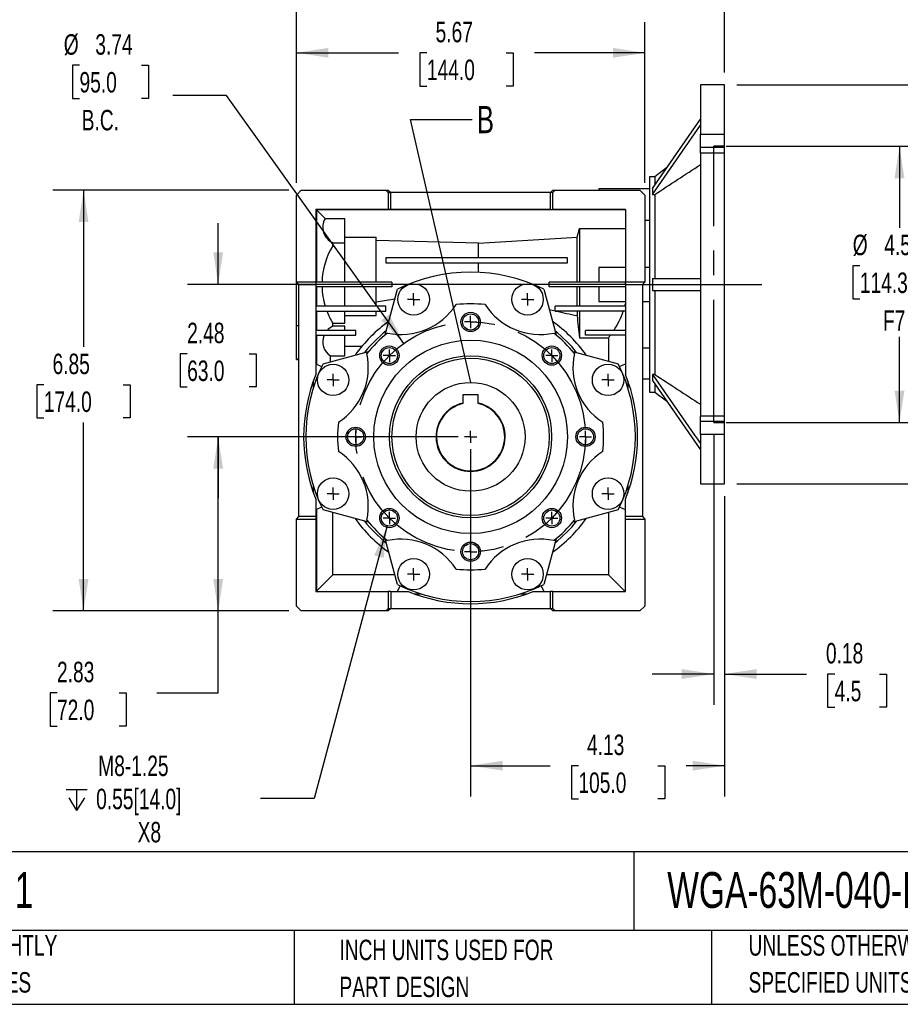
# Model space of a CAD drawing. Header units: inches. Extents: x 1 to 43, y 1 to 33.
# Tile 2 of 7: x 14.5 to 28.9, y 1 to 17. Entities that reach past the tile are written whole.
import ezdxf

# ---------------------------------------------------------------- set-up
doc = ezdxf.new("R2010")
doc.units = ezdxf.units.IN
doc.header["$LTSCALE"] = 4
doc.header["$MEASUREMENT"] = 0
doc.linetypes.add('CENTERX2', pattern=[0.8, 0.5, -0.1, 0.1, -0.1])
doc.linetypes.add('HIDDEN', pattern=[0.075, 0.05, -0.025])
doc.layers.add('CENTER', color=40, linetype='CENTERX2')
doc.layers.add('HIDDEN', color=102, linetype='HIDDEN')
doc.layers.add('DIMENSIONS', color=140, linetype='Continuous', lineweight=25)
doc.layers.add('TEXT', color=140, linetype='Continuous', lineweight=25)
doc.styles.add('SLDTEXTSTYLE0', font='TXT', dxfattribs={"width": 0.7})
doc.dimstyles.new('SLDDIMSTYLE0', dxfattribs={"dimtxt": 0.339844, "dimasz": 0.52, "dimexe": 0, "dimexo": 0.0625, "dimgap": 0.084961, "dimtad": 0, "dimtih": 1, "dimtoh": 1, "dimrnd": 1e-09, "dimzin": 4, "dimdsep": 46, "dimtxsty": 'SLDTEXTSTYLE0', "dimsah": 1, "dimcen": 0.09, "dimadec": 0, "dimazin": 1, "dimtfac": 1, "dimtofl": 0, "dimtmove": 0, "dimatfit": 3, "dimfxl": 0, "dimfrac": 2, "dimtolj": 1, "dimtzin": 12, "dimarcsym": 0})
doc.dimstyles.new('SLDDIMSTYLE1', dxfattribs={"dimtxt": 0.339844, "dimasz": 0.52, "dimexe": 0, "dimexo": 0.0625, "dimgap": 0.084961, "dimtad": 0, "dimtih": 1, "dimtoh": 1, "dimrnd": 1e-09, "dimdsep": 46, "dimtxsty": 'SLDTEXTSTYLE0', "dimsah": 1, "dimcen": 0.09, "dimadec": 0, "dimazin": 2, "dimtfac": 1, "dimtmove": 0, "dimatfit": 0, "dimfxl": 0, "dimfrac": 2, "dimtolj": 1, "dimtzin": 12, "dimarcsym": 0})
doc.dimstyles.new('SLDDIMSTYLE2', dxfattribs={"dimtxt": 0.339844, "dimasz": 0.52, "dimexe": 0, "dimexo": 0.0625, "dimgap": 0.084961, "dimtad": 0, "dimtih": 1, "dimtoh": 1, "dimrnd": 1e-09, "dimzin": 12, "dimdsep": 46, "dimtxsty": 'SLDTEXTSTYLE0', "dimsah": 1, "dimcen": 0, "dimadec": 0, "dimazin": 3, "dimtfac": 1, "dimtofl": 0, "dimtmove": 0, "dimatfit": 3, "dimfxl": 0, "dimfrac": 2, "dimtolj": 1, "dimtzin": 12, "dimarcsym": 0})
doc.dimstyles.new('SLDDIMSTYLE3', dxfattribs={"dimtxt": 0.339844, "dimasz": 0.52, "dimexe": 0, "dimexo": 0.0625, "dimgap": 0.084961, "dimtad": 0, "dimtih": 1, "dimtoh": 1, "dimrnd": 1e-09, "dimzin": 12, "dimdsep": 46, "dimtxsty": 'SLDTEXTSTYLE0', "dimsah": 1, "dimcen": 0.09, "dimadec": 0, "dimazin": 3, "dimtfac": 1, "dimtofl": 0, "dimtmove": 0, "dimatfit": 3, "dimfxl": 0, "dimfrac": 2, "dimtolj": 1, "dimtzin": 12, "dimarcsym": 0})
doc.dimstyles.new('SLDDIMSTYLE4', dxfattribs={"dimtxt": 0.339844, "dimasz": 0.52, "dimexe": 0, "dimexo": 0.0625, "dimgap": 0.084961, "dimtad": 0, "dimtih": 1, "dimtoh": 1, "dimrnd": 1e-09, "dimzin": 12, "dimdsep": 46, "dimtxsty": 'SLDTEXTSTYLE0', "dimsah": 1, "dimcen": 0.09, "dimadec": 0, "dimazin": 3, "dimtfac": 1, "dimtmove": 0, "dimatfit": 0, "dimfxl": 0, "dimfrac": 2, "dimtolj": 1, "dimtzin": 12, "dimarcsym": 0})
doc.dimstyles.new('SLDDIMSTYLE5', dxfattribs={"dimtxt": 0.339844, "dimasz": 0.52, "dimexe": 0, "dimexo": 0.0625, "dimgap": 0.084961, "dimtad": 0, "dimtih": 1, "dimtoh": 1, "dimrnd": 1e-09, "dimzin": 12, "dimdsep": 46, "dimtxsty": 'SLDTEXTSTYLE0', "dimsah": 1, "dimcen": 0, "dimadec": 0, "dimazin": 3, "dimtfac": 1, "dimtofl": 0, "dimtmove": 0, "dimatfit": 3, "dimfxl": 0, "dimfrac": 2, "dimtolj": 1, "dimtzin": 12, "dimarcsym": 0})
doc.dimstyles.new('SLDDIMSTYLE6', dxfattribs={"dimtxt": 0.18, "dimasz": 0.52, "dimexe": 0, "dimexo": 0.0625, "dimgap": 0, "dimtad": 0, "dimtih": 1, "dimtoh": 1, "dimdec": 0, "dimrnd": 1e-09, "dimzin": 0, "dimdsep": 46, "dimtxsty": 'Standard', "dimblk1": 'NONE', "dimblk2": 'NONE', "dimsah": 1, "dimcen": 0.09, "dimadec": 0, "dimazin": 0, "dimtfac": 0.52, "dimtdec": 0, "dimtofl": 0, "dimtmove": 0, "dimatfit": 3, "dimldrblk": 'NONE', "dimfxl": 0, "dimfrac": 2, "dimtolj": 1, "dimtzin": 0, "dimarcsym": 0})

# ---------------------------------------------------------------- blocks, each defined once
blk = doc.blocks.new('SW_NOTE_0_1')
at = {"layer": 'TEXT', "color": 0, "char_height": 0.33333, "attachment_point": 1, "style": 'SLDTEXTSTYLE0'}
for s, insert in [('UNLESS OTHERWISE', (0, 0.43)), ('SPECIFIED UNITS ARE:', (0, -0.172))]:
    blk.add_mtext(s, dxfattribs=dict(at, insert=insert))
blk = doc.blocks.new('SW_NOTE_0_2')
at = {"layer": 'TEXT', "color": 0, "char_height": 0.33333, "attachment_point": 1, "style": 'SLDTEXTSTYLE0'}
for s, insert in [('PART DIMENSIONS MAY DIFFER SLIGHTLY', (0, 0.43)), ("DUE TO MANUFACTURER'S VARIANCES", (0, -0.172))]:
    blk.add_mtext(s, dxfattribs=dict(at, insert=insert))
blk = doc.blocks.new('SW_NOTE_0_5')
at = {"layer": 'TEXT', "color": 0, "char_height": 0.33333, "attachment_point": 1, "style": 'SLDTEXTSTYLE0'}
for s, insert in [('INCH UNITS USED FOR', (0, 0.43)), ('PART DESIGN', (0, -0.172))]:
    blk.add_mtext(s, dxfattribs=dict(at, insert=insert))
blk = doc.blocks.new('_D')
at = {"layer": 'DIMENSIONS'}
for p, q in [((26.029, 14.97), (29.352, 14.97)), ((28.852, 14.97), (28.852, 13.64)), ((28.206, 13.024), (28.092, 13.024)), ((28.092, 13.024), (28.092, 12.484)), ((29.498, 13.024), (29.613, 13.024)), ((29.613, 13.024), (29.613, 12.484)), ((28.092, 12.484), (28.206, 12.484)), ((29.613, 12.484), (29.498, 12.484)), ((28.852, 10.47), (28.852, 11.868)), ((26.029, 10.47), (29.352, 10.47))]:
    blk.add_line(p, q, dxfattribs=at)
for points in [[(28.852, 14.97), (28.772, 14.45), (28.932, 14.45)], [(28.852, 10.47), (28.932, 10.99), (28.772, 10.99)]]:
    blk.add_solid(points, dxfattribs=at)
at = {"layer": 'DIMENSIONS', "char_height": 0.3333, "attachment_point": 1, "style": 'SLDTEXTSTYLE0'}
for s, insert in [('%%c', (28.091, 13.53)), ('4.50', (28.604, 13.53)), ('114.3', (28.206, 12.914)), ('F7', (28.583, 12.298))]:
    blk.add_mtext(s, dxfattribs=dict(at, insert=insert))
blk = doc.blocks.new('_D_1')
at = {"layer": 'DIMENSIONS'}
for p, q in [((25.829, 10.27), (25.829, 5.877)), ((26.006, 9.272), (26.006, 5.877)), ((25.829, 6.377), (24.829, 6.377)), ((26.006, 6.377), (27.336, 6.377)), ((27.797, 6.377), (27.682, 6.377)), ((27.682, 6.377), (27.682, 5.837)), ((28.524, 6.377), (28.638, 6.377)), ((28.638, 6.377), (28.638, 5.837)), ((27.682, 5.837), (27.797, 5.837)), ((28.638, 5.837), (28.524, 5.837))]:
    blk.add_line(p, q, dxfattribs=at)
for points in [[(25.829, 6.377), (25.309, 6.457), (25.309, 6.297)], [(26.006, 6.377), (26.526, 6.297), (26.526, 6.457)]]:
    blk.add_solid(points, dxfattribs=at)
at = {"layer": 'DIMENSIONS', "char_height": 0.3333, "attachment_point": 1, "style": 'SLDTEXTSTYLE0'}
for s, insert in [('0.18', (27.655, 6.883)), ('4.5', (27.797, 6.267))]:
    blk.add_mtext(s, dxfattribs=dict(at, insert=insert))
blk = doc.blocks.new('_D_2')
at = {"layer": 'DIMENSIONS'}
for p, q in [((15.507, 16.288), (15.393, 16.288)), ((15.393, 16.288), (15.393, 15.748)), ((16.517, 16.288), (16.631, 16.288)), ((16.631, 16.288), (16.631, 15.748)), ((15.393, 15.748), (15.507, 15.748)), ((16.631, 15.748), (16.517, 15.748)), ((17.899, 15.795), (17.024, 15.795)), ((20.784, 11.76), (17.899, 15.795))]:
    blk.add_line(p, q, dxfattribs=at)
blk.add_solid([(20.784, 11.76), (20.547, 12.23), (20.417, 12.137)], dxfattribs=at)
at = {"layer": 'DIMENSIONS', "char_height": 0.3333, "attachment_point": 1, "style": 'SLDTEXTSTYLE0'}
for s, insert in [('%%c', (15.251, 16.794)), ('3.74', (15.764, 16.794)), ('95.0', (15.507, 16.178)), ('B.C.', (15.543, 15.562))]:
    blk.add_mtext(s, dxfattribs=dict(at, insert=insert))
blk = doc.blocks.new('_D_3')
at = {"layer": 'DIMENSIONS'}
for p, q in [((19.037, 14.376), (19.037, 16.991)), ((24.707, 14.376), (24.707, 16.991)), ((19.037, 16.491), (20.7, 16.491)), ((21.161, 16.491), (21.047, 16.491)), ((21.047, 16.491), (21.047, 15.95)), ((22.453, 16.491), (22.567, 16.491)), ((22.567, 16.491), (22.567, 15.95)), ((24.707, 16.491), (22.914, 16.491)), ((21.047, 15.95), (21.161, 15.95)), ((22.567, 15.95), (22.453, 15.95))]:
    blk.add_line(p, q, dxfattribs=at)
for points in [[(19.037, 16.491), (19.557, 16.411), (19.557, 16.571)], [(24.707, 16.491), (24.187, 16.571), (24.187, 16.411)]]:
    blk.add_solid(points, dxfattribs=at)
at = {"layer": 'DIMENSIONS', "char_height": 0.3333, "attachment_point": 1, "style": 'SLDTEXTSTYLE0'}
for s, insert in [('5.67', (21.302, 16.996)), ('144.0', (21.161, 16.38))]:
    blk.add_mtext(s, dxfattribs=dict(at, insert=insert))
blk = doc.blocks.new('_D_4')
at = {"layer": 'DIMENSIONS'}
for p, q in [((19.037, 14.376), (19.037, 19.225)), ((26.006, 16.168), (26.006, 19.225)), ((19.037, 18.725), (21.122, 18.725)), ((21.582, 18.725), (21.468, 18.725)), ((21.468, 18.725), (21.468, 18.184)), ((22.875, 18.725), (22.989, 18.725)), ((22.989, 18.725), (22.989, 18.184)), ((26.006, 18.725), (23.335, 18.725)), ((21.468, 18.184), (21.582, 18.184)), ((22.989, 18.184), (22.875, 18.184))]:
    blk.add_line(p, q, dxfattribs=at)
for points in [[(19.037, 18.725), (19.557, 18.645), (19.557, 18.805)], [(26.006, 18.725), (25.486, 18.805), (25.486, 18.645)]]:
    blk.add_solid(points, dxfattribs=at)
at = {"layer": 'DIMENSIONS', "char_height": 0.3333, "attachment_point": 1, "style": 'SLDTEXTSTYLE0'}
for s, insert in [('6.97', (21.724, 19.23)), ('177.0', (21.582, 18.614))]:
    blk.add_mtext(s, dxfattribs=dict(at, insert=insert))
blk = doc.blocks.new('_D_5')
at = {"layer": 'DIMENSIONS'}
for p, q in [((26.206, 15.968), (32.491, 15.968)), ((31.991, 15.968), (31.991, 13.37)), ((31.345, 12.754), (31.231, 12.754)), ((31.231, 12.754), (31.231, 12.214)), ((32.637, 12.754), (32.751, 12.754)), ((32.751, 12.754), (32.751, 12.214)), ((31.231, 12.214), (31.345, 12.214)), ((32.751, 12.214), (32.637, 12.214)), ((31.991, 9.472), (31.991, 12.138)), ((26.206, 9.472), (32.491, 9.472))]:
    blk.add_line(p, q, dxfattribs=at)
for points in [[(31.991, 15.968), (31.911, 15.448), (32.071, 15.448)], [(31.991, 9.472), (32.071, 9.992), (31.911, 9.992)]]:
    blk.add_solid(points, dxfattribs=at)
at = {"layer": 'DIMENSIONS', "char_height": 0.3333, "attachment_point": 1, "style": 'SLDTEXTSTYLE0'}
for s, insert in [('6.50', (31.486, 13.26)), ('165.0', (31.345, 12.644))]:
    blk.add_mtext(s, dxfattribs=dict(at, insert=insert))
blk = doc.blocks.new('_D_6')
at = {"layer": 'DIMENSIONS'}
for p, q in [((21.672, 10.239), (17.264, 10.239)), ((17.764, 7.405), (17.764, 10.239)), ((18.916, 7.405), (17.264, 7.405)), ((17.764, 6.071), (17.764, 7.405)), ((15.141, 6.071), (15.027, 6.071)), ((15.027, 6.071), (15.027, 5.531)), ((16.151, 6.071), (16.265, 6.071)), ((16.265, 6.071), (16.265, 5.531)), ((16.764, 6.071), (17.764, 6.071)), ((15.027, 5.531), (15.141, 5.531)), ((16.265, 5.531), (16.151, 5.531))]:
    blk.add_line(p, q, dxfattribs=at)
for points in [[(17.764, 10.239), (17.684, 9.719), (17.844, 9.719)], [(17.764, 7.405), (17.844, 7.925), (17.684, 7.925)]]:
    blk.add_solid(points, dxfattribs=at)
at = {"layer": 'DIMENSIONS', "char_height": 0.3333, "attachment_point": 1, "style": 'SLDTEXTSTYLE0'}
for s, insert in [('2.83', (15.141, 6.577)), ('72.0', (15.141, 5.96))]:
    blk.add_mtext(s, dxfattribs=dict(at, insert=insert))
blk = doc.blocks.new('_D_7')
at = {"layer": 'DIMENSIONS'}
for p, q in [((17.764, 12.72), (17.764, 13.72)), ((24.412, 12.72), (17.264, 12.72)), ((17.259, 11.591), (17.144, 11.591)), ((17.144, 11.591), (17.144, 11.051)), ((18.268, 11.591), (18.383, 11.591)), ((18.383, 11.591), (18.383, 11.051)), ((17.144, 11.051), (17.259, 11.051)), ((18.383, 11.051), (18.268, 11.051)), ((21.672, 10.239), (17.264, 10.239)), ((17.764, 10.239), (17.764, 9.239))]:
    blk.add_line(p, q, dxfattribs=at)
for points in [[(17.764, 12.72), (17.844, 13.24), (17.684, 13.24)], [(17.764, 10.239), (17.684, 9.719), (17.844, 9.719)]]:
    blk.add_solid(points, dxfattribs=at)
at = {"layer": 'DIMENSIONS', "char_height": 0.3333, "attachment_point": 1, "style": 'SLDTEXTSTYLE0'}
for s, insert in [('2.48', (17.259, 12.097)), ('63.0', (17.259, 11.481))]:
    blk.add_mtext(s, dxfattribs=dict(at, insert=insert))
blk = doc.blocks.new('_D_8')
at = {"layer": 'DIMENSIONS'}
for p, q in [((18.916, 14.255), (15.073, 14.255)), ((15.573, 14.255), (15.573, 11.704)), ((14.926, 11.088), (14.812, 11.088)), ((14.812, 11.088), (14.812, 10.547)), ((16.219, 11.088), (16.333, 11.088)), ((16.333, 11.088), (16.333, 10.547)), ((14.812, 10.547), (14.926, 10.547)), ((15.573, 7.405), (15.573, 10.471)), ((16.333, 10.547), (16.219, 10.547)), ((18.916, 7.405), (15.073, 7.405))]:
    blk.add_line(p, q, dxfattribs=at)
for points in [[(15.573, 14.255), (15.493, 13.735), (15.653, 13.735)], [(15.573, 7.405), (15.653, 7.925), (15.493, 7.925)]]:
    blk.add_solid(points, dxfattribs=at)
at = {"layer": 'DIMENSIONS', "char_height": 0.3333, "attachment_point": 1, "style": 'SLDTEXTSTYLE0'}
for s, insert in [('6.85', (15.068, 11.593)), ('174.0', (14.926, 10.977))]:
    blk.add_mtext(s, dxfattribs=dict(at, insert=insert))
blk = doc.blocks.new('_D_9')
at = {"layer": 'DIMENSIONS'}
for p, q in [((21.872, 10.039), (21.872, 4.385)), ((26.006, 9.272), (26.006, 4.385)), ((21.872, 4.885), (23.165, 4.885)), ((23.626, 4.885), (23.512, 4.885)), ((23.512, 4.885), (23.512, 4.345)), ((24.918, 4.885), (25.033, 4.885)), ((25.033, 4.885), (25.033, 4.345)), ((26.006, 4.885), (25.379, 4.885)), ((23.512, 4.345), (23.626, 4.345)), ((25.033, 4.345), (24.918, 4.345))]:
    blk.add_line(p, q, dxfattribs=at)
for points in [[(21.872, 4.885), (22.392, 4.805), (22.392, 4.965)], [(26.006, 4.885), (25.486, 4.965), (25.486, 4.805)]]:
    blk.add_solid(points, dxfattribs=at)
at = {"layer": 'DIMENSIONS', "char_height": 0.3333, "attachment_point": 1, "style": 'SLDTEXTSTYLE0'}
for s, insert in [('4.13', (23.767, 5.391)), ('105.0', (23.626, 4.775))]:
    blk.add_mtext(s, dxfattribs=dict(at, insert=insert))
blk = doc.blocks.new('SW_SYMBOL_HOLE_DEPTH')
at = {"layer": 'DIMENSIONS', "color": 0}
for p, q in [((0, 137.8), (126, 137.8)), ((63, 137.8), (63, 11.8)), ((15.7, 87.4), (63, 11.8)), ((110.2, 87.4), (63, 11.8))]:
    blk.add_line(p, q, dxfattribs=at)
blk = doc.blocks.new('_D_10')
at = {"layer": 'DIMENSIONS'}
for p, q in [((20.516, 8.791), (19.326, 4.351)), ((19.326, 4.351), (18.451, 4.351))]:
    blk.add_line(p, q, dxfattribs=at)
blk.add_solid([(20.516, 8.791), (20.304, 8.309), (20.458, 8.268)], dxfattribs=at)
at = {"layer": 'DIMENSIONS', "xscale": 0.002688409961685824, "yscale": 0.002688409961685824, "zscale": 0.002688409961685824}
blk.add_blockref('SW_SYMBOL_HOLE_DEPTH', (15.291, 4.125), dxfattribs=at)
at = {"layer": 'DIMENSIONS', "char_height": 0.3333, "attachment_point": 1, "style": 'SLDTEXTSTYLE0'}
for s, insert in [('M8-1.25', (15.812, 5.05)), ('0.55[14.0]', (15.778, 4.51)), ('X8', (16.453, 3.97))]:
    blk.add_mtext(s, dxfattribs=dict(at, insert=insert))
blk = doc.blocks.new('SW_CENTERMARKSYMBOL_0')
at = {"layer": 'CENTER', "color": 0}
for q in [(-0.1, 0), (0, 0.1), (0, -0.1), (0.1, 0)]:
    blk.add_line((0, 0), q, dxfattribs=at)
blk = doc.blocks.new('SW_CENTERMARKSYMBOL_1')
at = {"layer": 'CENTER', "color": 0}
for q in [(-0.1, 0), (0, 0.1), (0, -0.1), (0.1, 0)]:
    blk.add_line((0, 0), q, dxfattribs=at)
blk = doc.blocks.new('SW_CENTERMARKSYMBOL_2')
at = {"layer": 'CENTER', "color": 0}
for q in [(-0.1, 0), (0, 0.1), (0, -0.1), (0.1, 0)]:
    blk.add_line((0, 0), q, dxfattribs=at)
blk = doc.blocks.new('SW_CENTERMARKSYMBOL_3')
at = {"layer": 'CENTER', "color": 0}
for q in [(-0.1, 0), (0, 0.1), (0, -0.1), (0.1, 0)]:
    blk.add_line((0, 0), q, dxfattribs=at)
blk = doc.blocks.new('SW_CENTERMARKSYMBOL_4')
at = {"layer": 'CENTER', "color": 0}
for q in [(-0.1, 0), (0, 0.1), (0, -0.1), (0.1, 0)]:
    blk.add_line((0, 0), q, dxfattribs=at)
blk = doc.blocks.new('SW_CENTERMARKSYMBOL_5')
at = {"layer": 'CENTER', "color": 0}
for q in [(-0.1, 0), (0, 0.1), (0, -0.1), (0.1, 0)]:
    blk.add_line((0, 0), q, dxfattribs=at)
blk = doc.blocks.new('SW_CENTERMARKSYMBOL_6')
at = {"layer": 'CENTER', "color": 0}
for q in [(-0.1, 0), (0, 0.1), (0, -0.1), (0.1, 0)]:
    blk.add_line((0, 0), q, dxfattribs=at)
blk = doc.blocks.new('SW_CENTERMARKSYMBOL_7')
at = {"layer": 'CENTER', "color": 0}
for q in [(-0.1, 0), (0, 0.1), (0, -0.1), (0.1, 0)]:
    blk.add_line((0, 0), q, dxfattribs=at)
blk = doc.blocks.new('SW_CENTERMARKSYMBOL_8')
at = {"layer": 'CENTER', "color": 0}
for q in [(-0.1, 0), (0, 0.1), (0, -0.1), (0.1, 0)]:
    blk.add_line((0, 0), q, dxfattribs=at)
blk = doc.blocks.new('SW_CENTERMARKSYMBOL_9')
at = {"layer": 'CENTER', "color": 0}
for q in [(-0.1, 0), (0, 0.1), (0, -0.1), (0.1, 0)]:
    blk.add_line((0, 0), q, dxfattribs=at)
blk = doc.blocks.new('SW_CENTERMARKSYMBOL_10')
at = {"layer": 'CENTER', "color": 0}
for q in [(-0.1, 0), (0, 0.1), (0, -0.1), (0.1, 0)]:
    blk.add_line((0, 0), q, dxfattribs=at)
blk = doc.blocks.new('SW_CENTERMARKSYMBOL_11')
at = {"layer": 'CENTER', "color": 0}
for q in [(-0.1, 0), (0, 0.1), (0, -0.1), (0.1, 0)]:
    blk.add_line((0, 0), q, dxfattribs=at)
blk = doc.blocks.new('SW_CENTERMARKSYMBOL_12')
at = {"layer": 'CENTER', "color": 0}
for q in [(-0.1, 0), (0, 0.1), (0, -0.1), (0.1, 0)]:
    blk.add_line((0, 0), q, dxfattribs=at)
blk = doc.blocks.new('SW_CENTERMARKSYMBOL_13')
at = {"layer": 'CENTER', "color": 0}
for q in [(-0.1, 0), (0, 0.1), (0, -0.1), (0.1, 0)]:
    blk.add_line((0, 0), q, dxfattribs=at)
blk = doc.blocks.new('SW_CENTERMARKSYMBOL_14')
at = {"layer": 'CENTER', "color": 0}
for q in [(-0.1, 0), (0, 0.1), (0, -0.1), (0.1, 0)]:
    blk.add_line((0, 0), q, dxfattribs=at)
blk = doc.blocks.new('SW_CENTERMARKSYMBOL_15')
at = {"layer": 'CENTER', "color": 0}
for q in [(-0.1, 0), (0, 0.1), (0, -0.1), (0.1, 0)]:
    blk.add_line((0, 0), q, dxfattribs=at)
blk = doc.blocks.new('SW_CENTERMARKSYMBOL_16')
at = {"layer": 'CENTER', "color": 0}
for q in [(-0.1, 0), (0, 0.1), (0, -0.1), (0.1, 0)]:
    blk.add_line((0, 0), q, dxfattribs=at)
blk = doc.blocks.new('_None')

msp = doc.modelspace()

# ---------------------------------------------------------------- linework, layer by layer
for p, q in [((26.006, 15.968), (25.612, 15.968)), ((25.612, 15.968), (25.612, 15.164)), ((26.006, 15.164), (26.006, 15.968)), ((25.612, 15.164), (26.006, 15.164)), ((25.612, 14.95), (25.612, 15.164)), ((26.006, 14.95), (26.006, 15.164)), ((26.006, 14.95), (25.612, 14.95)), ((25.612, 14.858), (25.612, 14.95)), ((26.006, 14.858), (26.006, 14.95)), ((26.006, 14.858), (25.612, 14.858)), ((25.612, 14.858), (25.612, 10.581)), ((26.006, 10.581), (26.006, 14.858)), ((25.062, 14.617), (24.87, 14.472)), ((24.87, 14.472), (24.785, 14.472)), ((24.785, 14.472), (24.785, 12.72)), ((24.87, 14.472), (24.87, 14.339)), ((24.785, 14.274), (23.959, 14.274)), ((23.959, 14.274), (23.959, 14.255)), ((24.832, 14.284), (24.832, 14.185)), ((19.037, 14.176), (19.116, 14.255)), ((19.037, 12.759), (19.037, 14.176)), ((19.116, 14.255), (20.494, 14.255)), ((20.533, 14.216), (20.494, 14.255)), ((20.494, 14.255), (20.533, 14.255)), ((20.533, 14.255), (20.573, 14.216)), ((20.533, 14.216), (20.533, 13.94)), ((20.533, 14.216), (20.573, 14.216)), ((20.573, 13.94), (20.573, 14.216)), ((23.171, 14.216), (20.573, 14.216)), ((23.171, 14.216), (23.211, 14.255)), ((23.211, 14.216), (23.171, 14.216)), ((23.171, 13.94), (23.171, 14.216)), ((23.25, 14.255), (23.211, 14.216)), ((23.211, 14.255), (23.25, 14.255)), ((23.211, 13.94), (23.211, 14.216)), ((23.25, 14.255), (24.628, 14.255)), ((24.628, 14.255), (24.707, 14.176)), ((24.707, 14.176), (24.707, 12.759)), ((24.832, 14.185), (24.87, 14.185)), ((24.87, 14.185), (24.87, 12.818)), ((20.533, 13.94), (19.352, 13.94)), ((19.352, 13.94), (19.352, 12.759)), ((19.362, 13.932), (19.362, 12.759)), ((19.362, 13.932), (19.503, 13.792)), ((24.392, 13.932), (19.362, 13.932)), ((19.503, 13.792), (19.825, 13.792)), ((19.825, 13.391), (19.825, 13.792)), ((20.573, 13.94), (20.533, 13.94)), ((23.171, 13.94), (20.573, 13.94)), ((23.171, 13.94), (23.211, 13.94)), ((24.392, 13.94), (23.211, 13.94)), ((24.392, 13.94), (24.392, 12.759)), ((23.606, 13.49), (23.644, 13.63)), ((23.644, 13.63), (23.644, 12.759)), ((23.644, 13.63), (24.392, 13.63)), ((24.785, 13.759), (24.707, 13.759)), ((19.825, 13.49), (20.337, 13.49)), ((20.337, 12.759), (20.337, 13.49)), ((22, 13.393), (23.606, 13.49)), ((23.606, 12.759), (23.606, 13.49)), ((19.628, 13.35), (19.628, 13.401)), ((19.825, 13.391), (19.628, 13.391)), ((19.825, 12.759), (19.825, 13.391)), ((22, 13.393), (20.337, 13.435)), ((22, 13.153), (22, 13.393)), ((20.494, 13.153), (20.494, 13.074)), ((23.447, 13.153), (20.494, 13.153)), ((23.447, 13.074), (23.447, 13.153)), ((20.494, 13.074), (23.447, 13.074)), ((22, 12.917), (22, 13.074)), ((24.392, 12.995), (23.959, 12.995)), ((23.959, 12.995), (23.959, 12.759)), ((24.785, 12.995), (24.707, 12.995)), ((19.352, 12.759), (19.037, 12.759)), ((19.037, 12.759), (19.077, 12.72)), ((19.037, 12.049), (19.037, 12.759)), ((19.077, 12.72), (19.352, 12.72)), ((19.077, 8.94), (19.077, 12.72)), ((19.352, 12.759), (19.352, 12.72)), ((20.592, 12.759), (19.352, 12.759)), ((19.352, 12.72), (19.352, 11.255)), ((20.592, 12.68), (19.352, 12.68)), ((19.362, 12.68), (19.362, 12.365)), ((19.825, 12.365), (19.825, 12.68)), ((20.337, 12.365), (20.337, 12.68)), ((20.592, 12.759), (20.592, 12.68)), ((23.152, 12.68), (23.152, 12.759)), ((24.392, 12.759), (23.152, 12.759)), ((24.392, 12.68), (23.152, 12.68)), ((23.606, 12.365), (23.606, 12.68)), ((23.644, 12.68), (23.644, 12.365)), ((23.959, 12.68), (23.959, 12.444)), ((24.707, 12.759), (24.392, 12.759)), ((24.392, 12.72), (24.392, 12.759)), ((24.392, 12.72), (24.667, 12.72)), ((24.392, 12.72), (24.392, 11.255)), ((24.667, 12.72), (24.707, 12.759)), ((24.667, 12.72), (24.667, 8.94)), ((24.785, 12.72), (24.785, 10.968)), ((24.832, 12.818), (24.832, 12.621)), ((20.482, 11.9), (20.681, 12.641)), ((23.063, 12.641), (23.262, 11.9)), ((24.87, 12.621), (24.87, 11.254)), ((20.494, 12.365), (19.352, 12.365)), ((20.337, 12.438), (20.639, 12.483)), ((20.494, 12.287), (20.494, 12.365)), ((23.25, 12.287), (23.25, 12.365)), ((24.392, 12.365), (23.25, 12.365)), ((23.959, 12.444), (24.392, 12.444)), ((24.667, 12.444), (24.785, 12.444)), ((19.352, 12.287), (20.494, 12.287)), ((19.362, 12.287), (19.362, 11.972)), ((19.825, 12.09), (19.825, 12.287)), ((19.825, 12.213), (20.337, 12.213)), ((20.337, 12.213), (20.337, 12.287)), ((23.151, 12.312), (23.25, 12.288)), ((24.392, 12.287), (23.25, 12.287)), ((23.606, 12.287), (23.606, 12.213)), ((23.644, 12.287), (23.644, 11.852)), ((19.037, 12.049), (19.077, 12.049)), ((19.037, 11.511), (19.037, 12.049)), ((19.628, 12.039), (19.628, 12.09)), ((19.628, 12.09), (19.825, 12.09)), ((19.825, 12.039), (19.628, 12.039)), ((19.825, 11.972), (19.825, 12.039)), ((20.002, 11.972), (19.352, 11.972)), ((19.352, 11.893), (20.002, 11.893)), ((19.362, 11.893), (19.362, 11.426)), ((19.825, 11.556), (19.825, 11.893)), ((20.002, 11.893), (20.002, 11.972)), ((23.742, 11.893), (23.742, 11.972)), ((24.392, 11.972), (23.742, 11.972)), ((24.392, 11.893), (23.742, 11.893)), ((19.825, 11.717), (20.105, 11.717)), ((23.644, 11.852), (24.115, 11.852)), ((24.115, 11.852), (24.115, 11.473)), ((19.47, 11.43), (20.211, 11.629)), ((19.591, 11.463), (19.591, 11.556)), ((19.591, 11.556), (19.825, 11.556)), ((23.533, 11.629), (24.274, 11.43)), ((24.667, 11.687), (24.785, 11.687)), ((19.037, 11.511), (19.077, 11.511)), ((19.037, 11.499), (19.037, 11.511)), ((19.037, 11.499), (19.077, 11.499)), ((19.352, 11.43), (19.448, 11.385)), ((24.296, 11.385), (24.392, 11.43)), ((24.87, 11.254), (24.832, 11.254)), ((24.832, 11.254), (24.832, 11.156)), ((19.313, 11.039), (19.313, 11.151)), ((24.431, 11.151), (24.431, 11.039)), ((24.667, 11.183), (24.785, 11.183)), ((24.87, 11.097), (24.87, 10.968)), ((21.747, 10.921), (21.747, 10.788)), ((21.997, 10.921), (21.747, 10.921)), ((21.997, 10.788), (21.997, 10.921)), ((24.785, 10.968), (24.87, 10.968)), ((24.87, 10.968), (25.062, 10.823)), ((25.612, 10.581), (26.006, 10.581)), ((25.612, 10.49), (25.612, 10.581)), ((26.006, 10.49), (26.006, 10.581)), ((26.006, 10.49), (25.612, 10.49)), ((25.612, 10.275), (25.612, 10.49)), ((26.006, 10.275), (26.006, 10.49)), ((26.006, 10.275), (25.612, 10.275)), ((25.612, 10.275), (25.612, 9.472)), ((26.006, 9.472), (26.006, 10.275)), ((25.612, 9.472), (26.006, 9.472)), ((19.313, 9.328), (19.313, 9.44)), ((24.431, 9.44), (24.431, 9.328)), ((19.352, 9.224), (19.352, 8.94)), ((24.392, 8.94), (24.392, 9.224)), ((19.448, 9.094), (19.352, 9.048)), ((19.362, 9.053), (19.362, 7.728)), ((20.211, 8.85), (19.47, 9.048)), ((19.628, 7.993), (19.628, 9.006)), ((24.274, 9.048), (23.533, 8.85)), ((24.115, 9.006), (24.115, 7.993)), ((24.392, 9.048), (24.296, 9.094)), ((19.037, 8.901), (19.077, 8.94)), ((19.037, 7.483), (19.037, 8.901)), ((19.037, 8.901), (19.352, 8.901)), ((19.352, 8.94), (19.077, 8.94)), ((19.352, 8.94), (19.352, 8.901)), ((19.352, 8.901), (19.352, 7.72)), ((24.667, 8.94), (24.392, 8.94)), ((24.392, 8.901), (24.392, 8.94)), ((24.392, 7.72), (24.392, 8.901)), ((24.392, 8.901), (24.707, 8.901)), ((24.667, 8.94), (24.707, 8.901)), ((24.707, 8.901), (24.707, 7.483)), ((20.681, 7.837), (20.482, 8.579)), ((23.262, 8.579), (23.063, 7.837)), ((19.362, 7.728), (19.628, 7.993)), ((20.639, 7.993), (19.628, 7.993)), ((24.115, 7.993), (23.105, 7.993)), ((24.115, 7.993), (24.389, 7.72)), ((19.362, 7.728), (19.352, 7.728)), ((19.352, 7.72), (20.533, 7.72)), ((20.533, 7.72), (20.533, 7.444)), ((20.573, 7.72), (20.533, 7.72)), ((20.573, 7.72), (20.573, 7.444)), ((20.573, 7.72), (20.857, 7.72)), ((20.681, 7.72), (20.726, 7.815)), ((22.887, 7.72), (23.171, 7.72)), ((23.018, 7.815), (23.063, 7.72)), ((23.211, 7.72), (23.171, 7.72)), ((23.171, 7.444), (23.171, 7.72)), ((23.211, 7.444), (23.211, 7.72)), ((23.211, 7.72), (24.392, 7.72)), ((21.072, 7.68), (20.961, 7.68)), ((22.783, 7.68), (22.672, 7.68)), ((19.116, 7.405), (19.037, 7.483)), ((20.494, 7.405), (19.116, 7.405)), ((20.494, 7.405), (20.533, 7.444)), ((20.533, 7.405), (20.494, 7.405)), ((20.533, 7.444), (20.573, 7.444)), ((20.573, 7.444), (20.533, 7.405)), ((20.573, 7.444), (23.171, 7.444)), ((23.171, 7.444), (23.211, 7.444)), ((23.211, 7.405), (23.171, 7.444)), ((23.211, 7.444), (23.25, 7.405)), ((23.25, 7.405), (23.211, 7.405)), ((24.628, 7.405), (23.25, 7.405)), ((24.707, 7.483), (24.628, 7.405))]:
    msp.add_line(p, q)
for centre, radius in [((20.945, 12.476), 0.256), ((22.799, 12.476), 0.256), ((21.872, 12.109), 0.157), ((21.872, 12.109), 0.131), ((21.872, 10.239), 1.575), ((20.55, 11.562), 0.157), ((23.194, 11.562), 0.157), ((20.55, 11.562), 0.131), ((21.872, 10.239), 1.319), ((23.194, 11.562), 0.131), ((19.635, 11.166), 0.256), ((21.872, 10.239), 1.28), ((24.109, 11.166), 0.256), ((21.872, 10.239), 0.886), ((20.002, 10.239), 0.157), ((20.002, 10.239), 0.131), ((23.742, 10.239), 0.157), ((23.742, 10.239), 0.131), ((19.635, 9.313), 0.256), ((24.109, 9.313), 0.256), ((20.55, 8.917), 0.157), ((20.55, 8.917), 0.131), ((23.194, 8.917), 0.157), ((23.194, 8.917), 0.131), ((21.872, 8.369), 0.157), ((21.872, 8.369), 0.131), ((20.945, 8.002), 0.256), ((22.799, 8.002), 0.256)]:
    msp.add_circle(centre, radius)
for centre, radius, start, end in [((19.741, 13.652), 0.276, 149.622, 245.8676), ((20.673, 12.72), 1.22, 148.9205, 178.1514), ((21.872, 10.239), 2.681, 63.6279, 116.3721), ((20.673, 12.72), 1.22, 181.8486, 196.8773), ((20.742, 12.967), 1.063, 257.783, 327.217), ((21.872, 10.239), 2.165, 83.7354, 96.2646), ((23.002, 12.967), 1.063, 212.783, 282.217), ((20.673, 12.72), 1.22, 200.7836, 211.0795), ((23.07, 12.72), 1.358, 326.5833, 341.4072), ((19.741, 11.787), 0.276, 114.1324, 137.9541), ((21.872, 10.239), 2.303, 125.301, 144.699), ((21.872, 10.239), 2.303, 35.301, 54.699), ((19.741, 11.787), 0.276, 157.4176, 237.0054), ((21.872, 10.239), 2.205, 128.4906, 141.5094), ((21.872, 10.239), 2.165, 128.7354, 141.2646), ((21.872, 10.239), 2.165, 38.7354, 51.2646), ((21.872, 10.239), 2.205, 38.4906, 51.5094), ((19.144, 11.369), 1.063, 302.783, 12.217), ((24.6, 11.369), 1.063, 167.783, 237.217), ((21.872, 10.239), 2.681, 153.6279, 206.3721), ((21.872, 10.239), 2.681, 333.6279, 26.3721), ((21.872, 10.239), 2.717, 158.054, 201.946), ((21.872, 10.239), 2.717, 338.054, 21.946), ((21.872, 10.239), 0.563, 102.8396, 77.1604), ((21.872, 10.239), 0.555, 103.0071, 76.9929), ((21.872, 10.239), 2.165, 173.7354, 186.2646), ((21.872, 10.239), 2.165, 353.7354, 6.2646), ((19.144, 9.109), 1.063, 347.783, 57.217), ((24.6, 9.109), 1.063, 122.783, 192.217), ((21.872, 10.239), 2.303, 215.301, 234.699), ((21.872, 10.239), 2.205, 218.4906, 231.5094), ((21.872, 10.239), 2.165, 218.7354, 231.2646), ((21.872, 10.239), 2.303, 305.301, 324.699), ((21.872, 10.239), 2.165, 308.7354, 321.2646), ((21.872, 10.239), 2.205, 308.4906, 321.5094), ((20.742, 7.511), 1.063, 32.783, 102.217), ((23.002, 7.511), 1.063, 77.783, 147.217), ((21.872, 10.239), 2.165, 263.7354, 276.2646), ((21.872, 10.239), 2.681, 243.6279, 296.3721), ((21.872, 10.239), 2.717, 248.054, 291.946)]:
    msp.add_arc(centre, radius, start, end)
for points in [[(24.832, 14.284), (25.092, 14.659), (25.352, 15.035), (25.612, 15.41)], [(24.832, 14.185), (25.092, 14.561), (25.352, 14.936), (25.612, 15.311)], [(24.87, 14.185), (25.117, 14.347), (25.365, 14.509), (25.612, 14.67)], [(24.832, 12.818), (25.092, 12.818), (25.352, 12.818), (25.612, 12.818)], [(24.832, 12.621), (25.092, 12.621), (25.352, 12.621), (25.612, 12.621)], [(23.256, 12.287), (23.373, 12.261), (23.489, 12.236), (23.606, 12.213)], [(23.606, 12.213), (23.616, 12.093), (23.629, 11.972), (23.644, 11.852)], [(24.832, 11.254), (25.092, 10.879), (25.352, 10.503), (25.612, 10.128)], [(24.87, 11.254), (25.117, 11.092), (25.365, 10.931), (25.612, 10.769)], [(24.832, 11.156), (25.092, 10.78), (25.352, 10.405), (25.612, 10.029)], [(21.747, 10.788), (21.747, 10.785), (21.747, 10.783), (21.747, 10.78)], [(21.997, 10.788), (21.997, 10.785), (21.997, 10.783), (21.997, 10.78)]]:
    msp.add_open_spline(points, degree=3)
for points, knots in [([(24.381, 12.365), (24.383, 12.372), (24.387, 12.385), (24.39, 12.399), (24.392, 12.406)], [0, 0, 0, 0, 0.501185, 1, 1, 1, 1]), ([(24.115, 11.852), (24.121, 11.859), (24.132, 11.872), (24.143, 11.886), (24.148, 11.893)], [0, 0, 0, 0, 0.5029469, 1, 1, 1, 1])]:
    msp.add_open_spline(points, degree=3, knots=knots)
at = {"layer": 'CENTER'}
msp.add_line((24.612, 12.72), (27.006, 12.72), dxfattribs=at)
at = {"layer": 'CENTER', "linetype": 'CENTERX2'}
msp.add_circle((21.872, 10.239), 1.87, dxfattribs=at)
at = {"layer": 'HIDDEN', "linetype": 'CENTERX2'}
for p, q in [((25.829, 10.47), (25.829, 14.97)), ((26.006, 14.97), (25.829, 14.97)), ((25.829, 10.47), (26.006, 10.47))]:
    msp.add_line(p, q, dxfattribs=at)
at = {"layer": 'TEXT'}
for p, q in [((43, 3.484), (1, 3.484)), ((24.529, 3.484), (24.529, 2.2)), ((43, 2.2), (1, 2.2)), ((18.999, 2.2), (18.999, 1)), ((25.792, 2.2), (25.792, 1)), ((1, 1), (43, 1))]:
    msp.add_line(p, q, dxfattribs=at)
msp.add_circle((21.872, 10.239), 0.886, dxfattribs=at)

# ---------------------------------------------------------------- block references
at = {"layer": 'CENTER'}
for name, p in [('SW_CENTERMARKSYMBOL_8', (20.945, 12.476)), ('SW_CENTERMARKSYMBOL_7', (22.799, 12.476)), ('SW_CENTERMARKSYMBOL_10', (21.872, 12.109)), ('SW_CENTERMARKSYMBOL_9', (20.55, 11.562)), ('SW_CENTERMARKSYMBOL_11', (23.194, 11.562)), ('SW_CENTERMARKSYMBOL_6', (19.635, 11.166)), ('SW_CENTERMARKSYMBOL_3', (24.109, 11.166)), ('SW_CENTERMARKSYMBOL_16', (20.002, 10.239)), ('SW_CENTERMARKSYMBOL_1', (21.872, 10.239)), ('SW_CENTERMARKSYMBOL_12', (23.742, 10.239)), ('SW_CENTERMARKSYMBOL_5', (19.635, 9.313)), ('SW_CENTERMARKSYMBOL_0', (24.109, 9.313)), ('SW_CENTERMARKSYMBOL_15', (20.55, 8.917)), ('SW_CENTERMARKSYMBOL_13', (23.194, 8.917)), ('SW_CENTERMARKSYMBOL_14', (21.872, 8.369)), ('SW_CENTERMARKSYMBOL_4', (20.945, 8.002)), ('SW_CENTERMARKSYMBOL_2', (22.799, 8.002))]:
    msp.add_blockref(name, p, dxfattribs=at)
at = {"layer": 'TEXT'}
for name, p in [('SW_NOTE_0_2', (8.68, 1.696)), ('SW_NOTE_0_1', (26.395, 1.696)), ('SW_NOTE_0_5', (19.737, 1.622))]:
    msp.add_blockref(name, p, dxfattribs=at)

# ---------------------------------------------------------------- texts
at = {"layer": 'TEXT', "attachment_point": 1, "style": 'SLDTEXTSTYLE0'}
for s, insert, char_height in [('B', (21.975, 15.626), 0.444), ('IRON HORSE ALUMINUM GEAR REDUCER-56C-40:1', (1.254, 3.153), 0.58333), ('WGA-63M-040-H1', (25.072, 3.153), 0.58333)]:
    msp.add_mtext(s, dxfattribs=dict(at, insert=insert, char_height=char_height))

# ---------------------------------------------------------------- dimensions: what is measured, and where the dimension line sits
at = {"layer": 'DIMENSIONS'}
for base, p1, p2, dimstyle, picture, middle in [((26.006, 18.725), (19.037, 14.176), (26.006, 15.968), 'SLDDIMSTYLE3', '_D_4', (22.228, 18.725)), ((24.707, 16.491), (19.037, 14.176), (24.707, 14.176), 'SLDDIMSTYLE3', '_D_3', (21.807, 16.491)), ((26.006, 6.377), (25.829, 10.47), (26.006, 9.472), 'SLDDIMSTYLE1', '_D_1', (28.16, 6.377)), ((26.006, 4.885), (21.872, 10.239), (26.006, 9.472), 'SLDDIMSTYLE3', '_D_9', (24.272, 4.885))]:
    dim = msp.add_linear_dim(base=base, p1=p1, p2=p2, dimstyle=dimstyle, dxfattribs=at)
    dim.commit()
    dim.dimension.update_dxf_attribs({"geometry": picture, "text_midpoint": middle, "dimtype": 160})
dim = msp.add_diameter_dim_2p(p1=(22.96, 8.718), p2=(20.784, 11.76), text='<>\\PB.C.', dimstyle='SLDDIMSTYLE2', dxfattribs=at)
dim.commit()
dim.dimension.update_dxf_attribs({"geometry": '_D_2', "text_midpoint": (16.012, 16.018), "dimtype": 163})
for base, p1, p2, dimstyle, picture, middle in [((31.991, 9.472), (26.006, 15.968), (26.006, 9.472), 'SLDDIMSTYLE0', '_D_5', (31.991, 12.754)), ((15.573, 7.405), (19.116, 14.255), (19.116, 7.405), 'SLDDIMSTYLE3', '_D_8', (15.573, 11.088)), ((17.764, 12.72), (21.872, 10.239), (24.612, 12.72), 'SLDDIMSTYLE4', '_D_7', (17.764, 11.591)), ((17.764, 10.239), (19.116, 7.405), (21.872, 10.239), 'SLDDIMSTYLE3', '_D_6', (17.764, 6.071))]:
    dim = msp.add_linear_dim(base=base, p1=p1, p2=p2, angle=90, dimstyle=dimstyle, dxfattribs=at)
    dim.commit()
    dim.dimension.update_dxf_attribs({"geometry": picture, "text_midpoint": middle, "dimtype": 160})
dim = msp.add_linear_dim(base=(28.852, 14.97), p1=(25.829, 10.47), p2=(25.829, 14.97), angle=90, text='%%c<>\\PF7', dimstyle='SLDDIMSTYLE0', dxfattribs=at)
dim.commit()
dim.dimension.update_dxf_attribs({"geometry": '_D', "text_midpoint": (28.852, 12.754), "dimtype": 160})
dim = msp.add_diameter_dim_2p(p1=(20.584, 9.043), p2=(20.516, 8.791), text='M8-1.25\\P{\\fGDT;x}0.55[14.0]\\PX8', dimstyle='SLDDIMSTYLE5', override={"dimpost": '<>'}, dxfattribs=at)
dim.commit()
dim.dimension.update_dxf_attribs({"geometry": '_D_10', "text_midpoint": (16.746, 4.351), "dimtype": 163})

# ---------------------------------------------------------------- leaders
at = {"layer": 'TEXT', "has_arrowhead": 0}
msp.add_leader([(21.876, 11.125), (20.896, 15.404), (21.896, 15.404)], dimstyle='SLDDIMSTYLE6', dxfattribs=at)

doc.saveas('drawing.dxf')
